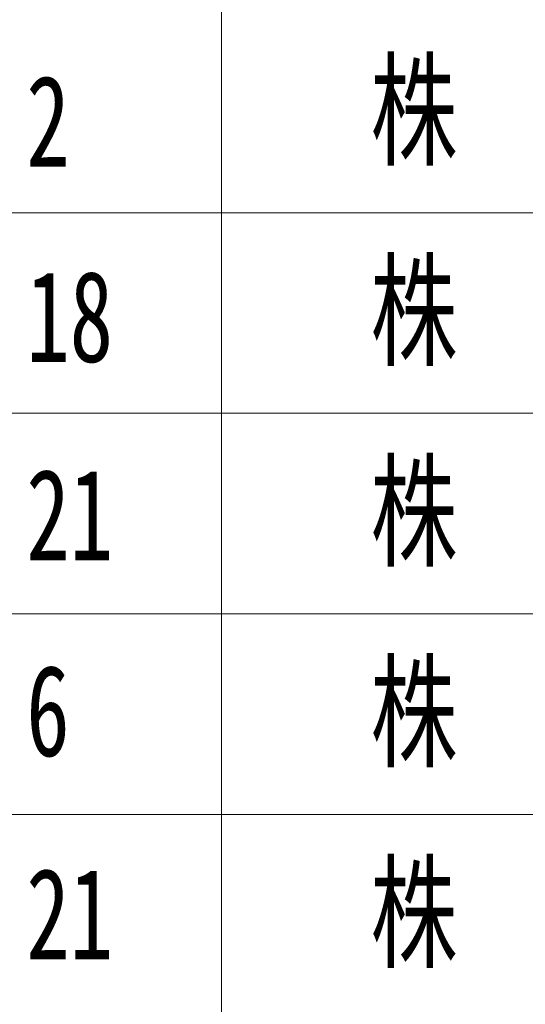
# Model space of a CAD drawing. Header units: millimetres. Extents: x -64078 to -62795, y 13127 to 13405.
# Tile 48 of 51: x -62980 to -62961, y 13332 to 13370. Entities that reach past the tile are written whole.
import ezdxf

# ---------------------------------------------------------------- set-up
doc = ezdxf.new("R2010")
doc.units = ezdxf.units.MM
doc.header["$LTSCALE"] = 1000
doc.header["$MEASUREMENT"] = 0
doc.layers.add('中文', color=6, linetype='Continuous')
doc.styles.add('H1', font='NSimSun.ttf', dxfattribs={"width": 0.7})

msp = doc.modelspace()

# ---------------------------------------------------------------- linework, layer by layer
at = {"layer": '中文', "lineweight": 0}
for p, q in [((-63029.998, 13362.324), (-62862.202, 13362.322)), ((-63029.998, 13362.324), (-62821.334, 13362.322)), ((-63029.998, 13354.62), (-62862.202, 13354.619)), ((-63029.998, 13354.62), (-62821.334, 13354.618)), ((-63029.998, 13346.917), (-62821.334, 13346.914)), ((-63029.998, 13339.213), (-62821.334, 13339.211))]:
    msp.add_line(p, q, dxfattribs=at)
msp.add_lwpolyline([(-62972.265, 13381.612), (-62972.265, 13262.175)], dxfattribs=at)

# ---------------------------------------------------------------- texts
at = {"layer": '中文', "lineweight": 0, "style": 'H1', "width": 0.7}
for s, height, p in [('株', 3.499, (-62966.553, 13364.512)), ('2', 3.499, (-62979.764, 13364.096)), ('株', 3.499, (-62966.553, 13356.808)), ('18', 3.4992, (-62979.764, 13356.591)), ('株', 3.499, (-62966.553, 13349.104)), ('21', 3.4992, (-62979.764, 13348.979)), ('株', 3.499, (-62966.553, 13341.4)), ('6', 3.499, (-62979.764, 13341.456)), ('株', 3.499, (-62966.553, 13333.697)), ('21', 3.4992, (-62979.764, 13333.647))]:
    msp.add_text(s, height=height, dxfattribs=at).set_placement(p)

doc.saveas('drawing.dxf')
